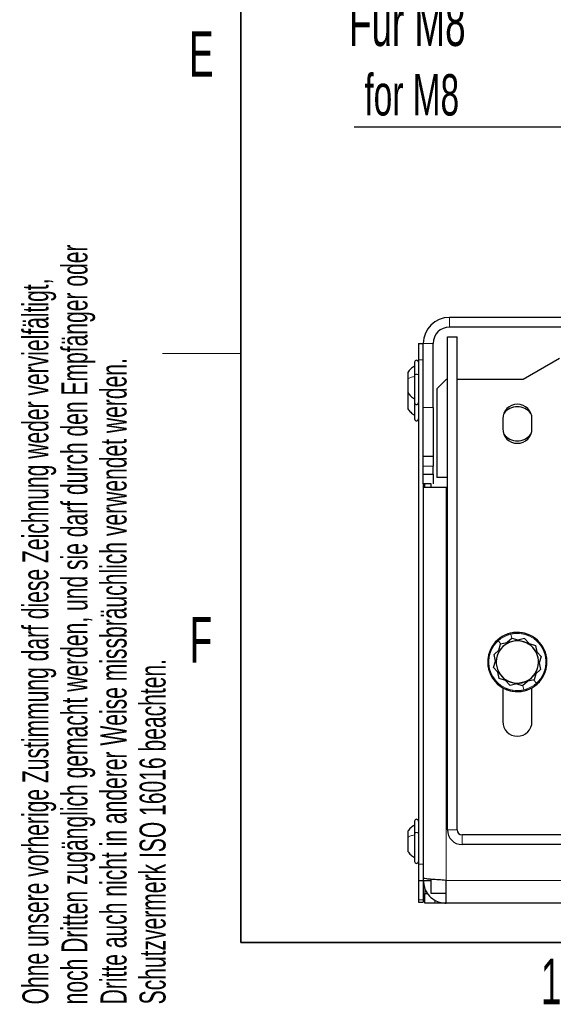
# Paper-space layout 'Blatt2' of a CAD drawing. Header units: millimetres. Extents: x 5 to 418, y 2 to 292.
# Tile 1 of 29: x 9 to 50, y 7 to 83. Entities that reach past the tile are written whole.
import ezdxf

# ---------------------------------------------------------------- set-up
doc = ezdxf.new("R2010")
doc.units = ezdxf.units.MM
doc.layers.add('SLD-0', color=7, linetype='Continuous')
doc.styles.add('SLDTEXTSTYLE0', font='TXT', dxfattribs={"width": 0.605})

# ---------------------------------------------------------------- blocks, each defined once
blk = doc.blocks.new('SW_NOTE_0_7')
at = {"layer": 'SLD-0', "color": 0}
blk.add_line((-15.88, 0), (0, 0), dxfattribs=at)
at = {"layer": 'SLD-0', "color": 0, "attachment_point": 1, "style": 'SLDTEXTSTYLE0'}
for s, insert, char_height in [('Für M8', (-16.28, 9.725), 3.5), ('for M8', (-15.09, 4.06), 3.175)]:
    blk.add_mtext(s, dxfattribs=dict(at, insert=insert, char_height=char_height))

psp = doc.layouts.new('Blatt2')

# ---------------------------------------------------------------- linework, layer by layer
at = {"color": 7, "linetype": 'Continuous', "lineweight": 25}
for p, q in [((102.9794, 60.0141), (42.0294, 60.0141)), ((102.9794, 59.2641), (42.0294, 59.2641)), ((41.8794, 20.6391), (41.8794, 58.5141)), ((41.8794, 58.5141), (42.6294, 58.5141)), ((42.6294, 20.6391), (42.6294, 58.5141)), ((39.6544, 58.0141), (40.0294, 58.0141)), ((39.6544, 58.0141), (39.6544, 56.7641)), ((40.0294, 53.0891), (40.0294, 58.0141)), ((40.7794, 53.0891), (40.7794, 58.0141)), ((39.6544, 56.7641), (39.6544, 18.0141)), ((47.6898, 55.2641), (50.5044, 56.8891)), ((39.3544, 56.5641), (39.3544, 55.5867)), ((38.8294, 55.7841), (38.8294, 55.2985)), ((38.8294, 55.2985), (38.8294, 54.2441)), ((39.3544, 55.5867), (39.3544, 53.4641)), ((41.8169, 55.2641), (41.0669, 54.5141)), ((41.8169, 55.2641), (41.8794, 55.2641)), ((42.6294, 55.2641), (47.6898, 55.2641)), ((41.0669, 54.5141), (41.0669, 47.7141)), ((38.8294, 54.2441), (38.8294, 52.9953)), ((39.3544, 53.4641), (39.3544, 52.2141)), ((40.0294, 49.3391), (40.0294, 53.0891)), ((40.7794, 53.0891), (40.7794, 49.3391)), ((46.1294, 52.2141), (46.1294, 51.4641)), ((48.3794, 51.4641), (48.3794, 52.2141)), ((40.7794, 49.3391), (40.0294, 49.3391)), ((40.0294, 48.5891), (40.0294, 49.3391)), ((40.7794, 49.3391), (40.7794, 48.5891)), ((40.0294, 47.9641), (40.0294, 48.5891)), ((40.7794, 47.9641), (40.7794, 48.5891)), ((40.0294, 47.9641), (40.7794, 47.9641)), ((40.0294, 47.2141), (40.0294, 47.9641)), ((40.7794, 47.9641), (40.7794, 47.2391)), ((41.8794, 47.7141), (41.0669, 47.7141)), ((40.0294, 47.2141), (40.0294, 18.0141)), ((40.6294, 47.2141), (40.0294, 47.2141)), ((40.0294, 46.9641), (40.0294, 16.9409)), ((40.0294, 46.9641), (41.7794, 46.9641)), ((40.1294, 47.0787), (40.0512, 47.2141)), ((40.1294, 47.2141), (40.1294, 46.9641)), ((40.6294, 46.9641), (40.6294, 47.2391)), ((41.7794, 46.9641), (41.8794, 46.9641)), ((45.8299, 34.4407), (45.9721, 34.909)), ((46.8859, 35.1218), (45.9721, 34.909)), ((46.8569, 35.3729), (46.4747, 35.026)), ((46.8569, 35.3729), (47.7503, 35.0866)), ((47.7996, 35.3345), (46.8859, 35.1218)), ((47.7503, 35.0866), (48.6437, 34.8002)), ((47.7996, 35.3345), (48.1523, 34.9577)), ((48.6437, 34.8002), (48.7474, 34.3219)), ((45.8299, 34.4407), (45.4675, 34.1118)), ((45.5768, 33.6074), (45.4675, 34.1118)), ((48.7474, 34.3219), (49.0819, 33.9646)), ((45.4269, 33.1136), (45.5768, 33.6074)), ((49.0819, 33.9646), (48.9319, 33.4708)), ((48.9319, 33.4708), (49.0412, 32.9664)), ((45.7613, 32.7563), (45.4269, 33.1136)), ((45.865, 32.278), (45.7613, 32.7563)), ((48.6788, 32.6375), (48.5366, 32.1692)), ((49.0412, 32.9664), (48.6788, 32.6375)), ((46.7584, 31.9916), (45.865, 32.278)), ((46.7091, 31.7437), (46.3564, 32.1204)), ((47.6229, 31.9564), (46.7091, 31.7437)), ((47.6518, 31.7053), (46.7584, 31.9916)), ((48.5366, 32.1692), (47.6229, 31.9564)), ((48.034, 32.0521), (47.6518, 31.7053)), ((46.1294, 31.5617), (46.1294, 28.9641)), ((48.3794, 28.9641), (48.3794, 31.5617)), ((39.3544, 21.3141), (39.3544, 20.3778)), ((38.8294, 20.5341), (38.8294, 20.0689)), ((38.8294, 20.0689), (38.8294, 18.9941)), ((39.3544, 20.3778), (39.3544, 18.2141)), ((102.0044, 20.2641), (43.0044, 20.2641)), ((102.0044, 19.5141), (43.0044, 19.5141)), ((39.6544, 18.0141), (39.6544, 16.7641)), ((39.6544, 16.7641), (40.0294, 16.7641)), ((39.6544, 16.7641), (39.6544, 15.2566)), ((40.0294, 16.9409), (40.0294, 16.7641)), ((40.0294, 16.7641), (40.0294, 15.2566)), ((40.0294, 16.7641), (40.6294, 16.7641)), ((40.6294, 15.7641), (40.6294, 16.8455)), ((41.7794, 15.0141), (41.7794, 16.7641)), ((40.1294, 16.2641), (40.1544, 16.2391)), ((40.1544, 16.1275), (40.1544, 15.7641)), ((39.6544, 15.2566), (39.6544, 15.0891)), ((40.0294, 15.2566), (40.0294, 15.0891)), ((40.1544, 15.0141), (40.1544, 15.7641)), ((40.1544, 15.7641), (40.3563, 15.7641)), ((41.7794, 15.7641), (40.6294, 15.7641)), ((39.6544, 15.0891), (40.0294, 15.0891)), ((40.9044, 15.0141), (40.1544, 15.0141)), ((41.7794, 15.0141), (40.9044, 15.0141)), ((103.2294, 15.0141), (41.7794, 15.0141))]:
    psp.add_line(p, q, dxfattribs=at)
at = {"color": 7, "linetype": 'Continuous', "lineweight": 18}
for p, q in [((42.0294, 60.0141), (42.0294, 59.2641)), ((40.7794, 58.0141), (40.0294, 58.0141)), ((39.6544, 56.7641), (40.0294, 56.7641)), ((40.0294, 53.0891), (40.7794, 53.0891)), ((40.7794, 48.5891), (40.0294, 48.5891)), ((41.7794, 46.9641), (41.7794, 16.7641)), ((46.8325, 35.3508), (46.7565, 35.6773)), ((45.9955, 34.926), (45.7788, 35.1647)), ((48.5046, 32.1617), (48.7299, 31.9135)), ((47.6762, 31.7274), (47.7522, 31.4008)), ((42.6294, 20.6391), (41.8794, 20.6391)), ((43.0044, 20.2641), (43.0044, 19.5141)), ((39.3544, 18.2724), (39.3658, 18.2172)), ((39.6544, 18.0141), (40.0294, 18.0141)), ((103.2294, 16.7641), (41.7794, 16.7641)), ((39.6544, 15.2566), (40.0294, 15.2566)), ((40.9044, 15.258), (40.9044, 15.0141))]:
    psp.add_line(p, q, dxfattribs=at)
at = {"color": 7, "linetype": 'Continuous', "lineweight": 25}
for centre, radius, start, end in [((42.0294, 58.0141), 2, 90, 180), ((42.0294, 58.0141), 1.25, 90, 180), ((39.5044, 56.5641), 0.15, 0, 180), ((39.5044, 53.4641), 0.15, 180, 360), ((47.2544, 52.2141), 1.125, 0, 180), ((47.2544, 51.8391), 1.3125, 90, 142.616802), ((47.2544, 51.8391), 1.3125, 37.383198, 90), ((39.5044, 52.2141), 0.15, 180, 360), ((47.2544, 51.4641), 1.125, 180, 0), ((47.2544, 51.8391), 1.3125, 217.383198, 322.616802), ((47.2544, 33.5391), 2.275, 103.107009, 283.107009), ((47.2544, 33.5391), 2.275, 312.229911, 132.229911), ((47.2544, 33.5391), 2.275, 283.107009, 103.107009), ((47.2544, 33.5391), 2.275, 132.229911, 312.229911), ((47.2544, 33.5391), 1.625, 103.107009, 163.107009), ((47.2544, 33.5391), 1.625, 72.229911, 132.229911), ((47.2544, 33.5391), 1.625, 43.107009, 103.107009), ((47.2544, 33.5391), 1.625, 12.229911, 72.229911), ((47.2544, 33.5391), 1.625, 132.229911, 192.229911), ((47.2544, 33.5391), 1.625, 343.107009, 43.107009), ((47.2544, 33.5391), 1.625, 163.107009, 223.107009), ((47.2544, 33.5391), 1.625, 312.229911, 12.229911), ((47.2544, 33.5391), 1.625, 192.229911, 252.229911), ((47.2544, 33.5391), 1.625, 283.107009, 343.107009), ((47.2544, 33.5391), 1.625, 223.107009, 283.107009), ((47.2544, 33.5391), 1.625, 252.229911, 312.229911), ((47.2544, 28.9641), 1.125, 180, 0), ((39.5044, 21.3141), 0.15, 0, 180), ((43.0044, 20.6391), 1.125, 180, 270), ((43.0044, 20.6391), 0.375, 180, 270), ((39.5044, 18.2141), 0.15, 180, 360)]:
    psp.add_arc(centre, radius, start, end, dxfattribs=at)
at = {"color": 7, "linetype": 'Continuous', "lineweight": 18}
for start, end in [(103.107009, 283.107009), (312.229911, 132.229911), (283.107009, 103.107009), (132.229911, 312.229911)]:
    psp.add_arc((47.2544, 33.5391), 2.1954, start, end, dxfattribs=at)
at = {"color": 7, "linetype": 'Continuous', "lineweight": 25}
for points, knots in [([(39.3544, 56.2641), (39.2528, 56.1995), (39.0496, 56.0703), (38.9028, 55.8795), (38.8294, 55.7841)], [0, 0, 0, 0, 0.50000014, 1, 1, 1, 1]), ([(39.3544, 56.2641), (39.2528, 56.1995), (39.0496, 56.0703), (38.9028, 55.8795), (38.8294, 55.7841)], [0, 0, 0, 0, 0.5000001, 1, 1, 1, 1]), ([(38.8294, 54.2441), (38.9028, 54.1487), (39.0496, 53.9579), (39.2528, 53.8287), (39.3544, 53.7641)], [0, 0, 0, 0, 0.4999999, 1, 1, 1, 1]), ([(38.8294, 54.2441), (38.9028, 54.1487), (39.0496, 53.9579), (39.2528, 53.8287), (39.3544, 53.7641)], [0, 0, 0, 0, 0.4999999, 1, 1, 1, 1]), ([(38.8294, 52.9953), (38.9028, 52.9), (39.0496, 52.7095), (39.2528, 52.5805), (39.3544, 52.516)], [0, 0, 0, 0, 0.5, 1, 1, 1, 1]), ([(39.3544, 21.0141), (39.2528, 20.9494), (39.0496, 20.8202), (38.9028, 20.6295), (38.8294, 20.5341)], [0, 0, 0, 0, 0.5, 1, 1, 1, 1]), ([(39.3544, 21.0141), (39.2528, 20.9495), (39.0496, 20.8203), (38.9028, 20.6295), (38.8294, 20.5341)], [0, 0, 0, 0, 0.5, 1, 1, 1, 1]), ([(39.3544, 21.0141), (39.2528, 20.9495), (39.0496, 20.8203), (38.9028, 20.6295), (38.8294, 20.5341)], [0, 0, 0, 0, 0.5000001, 1, 1, 1, 1]), ([(38.8294, 18.9941), (38.9028, 18.8987), (39.0496, 18.7079), (39.2528, 18.5787), (39.3544, 18.5141)], [0, 0, 0, 0, 0.5, 1, 1, 1, 1]), ([(38.8294, 18.9941), (38.9028, 18.8987), (39.0496, 18.7079), (39.2528, 18.5787), (39.3544, 18.5141)], [0, 0, 0, 0, 0.49999999, 1, 1, 1, 1]), ([(38.8294, 18.9941), (38.9028, 18.8987), (39.0496, 18.7079), (39.2528, 18.5787), (39.3544, 18.5141)], [0, 0, 0, 0, 0.4999999, 1, 1, 1, 1]), ([(41.7794, 16.7641), (41.5822, 16.7768), (41.1879, 16.8021), (40.6627, 16.8402), (40.2668, 16.8782), (40.0587, 16.9118), (40.0376, 16.9327), (40.0294, 16.9409)], [0, 0, 0, 0, 0.2151377, 0.4302771, 0.6454165, 0.860556, 1, 1, 1, 1]), ([(40.0294, 16.7641), (40.0488, 16.5669), (40.0876, 16.1726), (40.3906, 15.6474), (40.8363, 15.2515), (41.3281, 15.0434), (41.652, 15.0224), (41.7794, 15.0141)], [0, 0, 0, 0, 0.2151377, 0.43027712, 0.64541654, 0.86055595, 1, 1, 1, 1])]:
    psp.add_open_spline(points, degree=3, knots=knots, dxfattribs=at)
at = {"color": 7, "linetype": 'Continuous', "lineweight": 18}
for points in [[(39.3544, 55.4759), (39.2528, 55.452), (39.0496, 55.4043), (38.9028, 55.3338), (38.8294, 55.2985)], [(39.3544, 55.5867), (39.3566, 55.5939), (39.3611, 55.6084), (39.3958, 55.6269), (39.4454, 55.6392), (39.5044, 55.6435), (39.5633, 55.6392), (39.6129, 55.6269), (39.6476, 55.6084), (39.6521, 55.5939), (39.6544, 55.5867)], [(39.3544, 20.3778), (39.3566, 20.3855), (39.3611, 20.4011), (39.3958, 20.4208), (39.4454, 20.4341), (39.5044, 20.4387), (39.5633, 20.4341), (39.6129, 20.4208), (39.6476, 20.4011), (39.6521, 20.3855), (39.6544, 20.3778)], [(39.3544, 20.259), (39.2528, 20.2334), (39.0496, 20.1822), (38.9028, 20.1067), (38.8294, 20.0689)]]:
    psp.add_open_spline(points, degree=3, dxfattribs=at)
for points, knots in [([(46.7565, 35.6773), (46.7531, 35.6918), (46.7464, 35.7206), (46.7405, 35.7458), (46.7379, 35.7571), (46.7386, 35.7543), (46.7386, 35.754)], [0, 0, 0, 0, 0.322597, 0.645194, 0.967791, 1, 1, 1, 1]), ([(45.7498, 35.1967), (45.7435, 35.2035), (45.7306, 35.2178), (45.7237, 35.2253), (45.7257, 35.2232), (45.7259, 35.223)], [0, 0, 0, 0, 0.4593918, 0.950924, 1, 1, 1, 1]), ([(48.7591, 31.8813), (48.7653, 31.8745), (48.7781, 31.8604), (48.785, 31.8528), (48.783, 31.855), (48.7829, 31.8551)], [0, 0, 0, 0, 0.4570452, 0.950711, 1, 1, 1, 1]), ([(47.7522, 31.4008), (47.7556, 31.3864), (47.7623, 31.3575), (47.7682, 31.3323), (47.7708, 31.3211), (47.7701, 31.3239), (47.7701, 31.3241)], [0, 0, 0, 0, 0.322597, 0.645194, 0.967791, 1, 1, 1, 1])]:
    psp.add_open_spline(points, degree=3, knots=knots, dxfattribs=at)
at = {"color": 7, "linetype": 'Continuous', "lineweight": 25}
for points in [[(39.3544, 21.0141), (39.2528, 20.9495), (39.0496, 20.8203), (38.9028, 20.6295), (38.8294, 20.5341)], [(38.8294, 18.9941), (38.9028, 18.8987), (39.0496, 18.7079), (39.2528, 18.5787), (39.3544, 18.5141)]]:
    psp.add_open_spline(points, degree=3, dxfattribs=at)
at = {"layer": 'SLD-0', "lineweight": 35}
for p, q in [((26, 282.5), (26, 12)), ((26, 12), (408, 12))]:
    psp.add_line(p, q, dxfattribs=at)
at = {"layer": 'SLD-0', "lineweight": 18}
psp.add_line((20, 57.25), (26, 57.25), dxfattribs=at)

# ---------------------------------------------------------------- block references
at = {"layer": 'SLD-0', "color": 7}
psp.add_blockref('SW_NOTE_0_7', (50.5935, 74.6396), dxfattribs=at)

# ---------------------------------------------------------------- texts
at = {"layer": 'SLD-0', "char_height": 2, "attachment_point": 1, "rotation": 90, "style": 'SLDTEXTSTYLE0'}
for s, insert in [('noch Dritten zugänglich gemacht werden, und sie darf durch den Empfänger oder', (12.2299, 7.2381)), ('Ohne unsere vorherige Zustimmung darf diese Zeichnung weder vervielfältigt,', (9.2299, 7.2381)), ('Dritte auch nicht in anderer Weise missbräuchlich verwendet werden.', (15.2299, 7.2381)), ('Schutzvermerk ISO 16016 beachten.', (18.2299, 7.2381))]:
    psp.add_mtext(s, dxfattribs=dict(at, insert=insert))
at = {"layer": 'SLD-0', "char_height": 3.5, "attachment_point": 2, "style": 'SLDTEXTSTYLE0'}
for s, insert in [('E', (22.9816, 82.0011)), ('F', (22.9536, 37.0011)), ('1', (49.8527, 10.743))]:
    psp.add_mtext(s, dxfattribs=dict(at, insert=insert))

doc.saveas('drawing.dxf')
